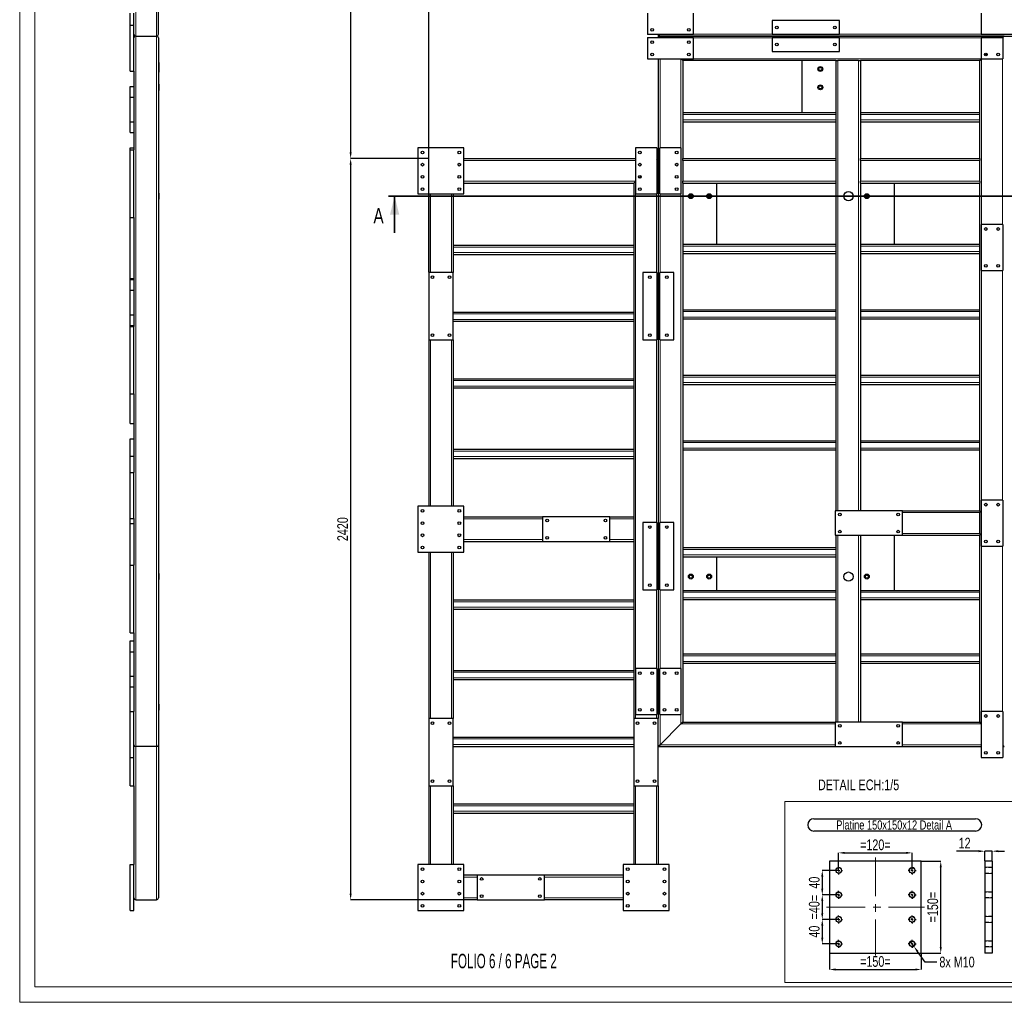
# Model space of a CAD drawing. Header units: millimetres. Extents: x 0 to 1712, y 0 to 594.
# Tile 8 of 18: x 871 to 1193, y 0 to 321. Entities that reach past the tile are written whole.
import ezdxf

# ---------------------------------------------------------------- set-up
doc = ezdxf.new("R2010")
doc.units = ezdxf.units.MM
doc.header["$PDSIZE"] = -1
doc.linetypes.add('CENTERX2', pattern=[20.32, 12.7, -2.54, 2.54, -2.54])
doc.linetypes.add('HIDDEN', pattern=[1.905, 1.27, -0.635])
for name, color, linetype in [('COTES', 1, 'Continuous'), ('NOTES', 6, 'Continuous'), ('TRAIT-FINS', 9, 'Continuous'), ('TRAIT-MIXTES', 3, 'CENTERX2'), ('TRAIT-TIRET', 2, 'HIDDEN')]:
    doc.layers.add(name, color=color, linetype=linetype)
doc.layers.add('TRAIT-FORT', color=4, linetype='Continuous', lineweight=25)
doc.styles.add('SLDTEXTSTYLE0', font='TXT', dxfattribs={"width": 0.75})
doc.styles.add('SLDTEXTSTYLE1', font='TXT', dxfattribs={"width": 0.605})
doc.dimstyles.new('SLDDIMSTYLE3', dxfattribs={"dimtxt": 3.5, "dimasz": 2, "dimexe": 0, "dimexo": 0.0625, "dimgap": 0.875, "dimtad": 0, "dimtih": 1, "dimtoh": 1, "dimdec": 0, "dimlfac": 5, "dimrnd": 1e-09, "dimzin": 12, "dimdsep": 46, "dimtxsty": 'SLDTEXTSTYLE0', "dimblk1": 'NONE', "dimsah": 1, "dimcen": 0, "dimadec": 0, "dimazin": 3, "dimtfac": 1, "dimtdec": 0, "dimtmove": 0, "dimatfit": 3, "dimldrblk": 'NONE', "dimfxl": 1, "dimfrac": 2, "dimtolj": 1, "dimtzin": 12, "dimarcsym": 0})
doc.dimstyles.new('SLDDIMSTYLE4', dxfattribs={"dimtxt": 3.5, "dimasz": 2, "dimexe": 0, "dimexo": 0.0625, "dimgap": 0.875, "dimtad": 1, "dimdec": 0, "dimlfac": 5, "dimrnd": 1e-09, "dimzin": 12, "dimdsep": 46, "dimtxsty": 'SLDTEXTSTYLE0', "dimsah": 1, "dimcen": 0.09, "dimadec": 0, "dimazin": 3, "dimtfac": 1, "dimtdec": 0, "dimtmove": 0, "dimatfit": 0, "dimfxl": 1, "dimfrac": 2, "dimtolj": 1, "dimtzin": 12, "dimarcsym": 0})
doc.dimstyles.new('SLDDIMSTYLE5', dxfattribs={"dimtxt": 3.5, "dimasz": 2, "dimexe": 0, "dimexo": 0.0625, "dimgap": 0.875, "dimtad": 1, "dimdec": 0, "dimlfac": 5, "dimrnd": 1e-09, "dimzin": 12, "dimdsep": 46, "dimtxsty": 'SLDTEXTSTYLE0', "dimsah": 1, "dimcen": 0.09, "dimadec": 0, "dimazin": 3, "dimtfac": 1, "dimtdec": 0, "dimtofl": 0, "dimtmove": 0, "dimatfit": 3, "dimfxl": 1, "dimfrac": 2, "dimtolj": 1, "dimtzin": 12, "dimarcsym": 0})
doc.dimstyles.new('SLDDIMSTYLE7', dxfattribs={"dimtxt": 3.5, "dimasz": 2, "dimexe": 0, "dimexo": 0.0625, "dimgap": 0.875, "dimtad": 1, "dimdec": 0, "dimlfac": 10, "dimrnd": 1e-09, "dimzin": 12, "dimdsep": 46, "dimtxsty": 'SLDTEXTSTYLE0', "dimsah": 1, "dimcen": 0.09, "dimadec": 0, "dimazin": 3, "dimtfac": 1, "dimtdec": 0, "dimtofl": 0, "dimtmove": 0, "dimatfit": 3, "dimfxl": 1, "dimfrac": 2, "dimtolj": 1, "dimtzin": 12, "dimarcsym": 0})

# ---------------------------------------------------------------- blocks, each defined once
blk = doc.blocks.new('*D251')
at = {"layer": 'COTES', "color": 0, "lineweight": -2, "transparency": 16777216}
for p, q in [((1138.82, 35), (1133.54, 35)), ((1133.54, 33), (1133.54, 29)), ((1138.82, 27), (1133.54, 27))]:
    blk.add_line(p, q, dxfattribs=at)
at = {"layer": 'COTES', "color": 0, "transparency": 16777216}
for points in [[(1133.2, 33), (1133.87, 33), (1133.54, 35)], [(1133.2, 29), (1133.87, 29), (1133.54, 27)]]:
    blk.add_solid(points, dxfattribs=at)
at = {"layer": 'Defpoints', "color": 0, "transparency": 16777216}
for p in [(1138.88, 35), (1133.54, 27), (1138.88, 27)]:
    blk.add_point(p, dxfattribs=at)
at = {"layer": 'COTES', "color": 0, "transparency": 16777216, "insert": (1129.16, 31), "char_height": 3.5, "attachment_point": 2, "rotation": 90, "style": 'SLDTEXTSTYLE0'}
blk.add_mtext('\\A1;=40=', dxfattribs=at)
blk = doc.blocks.new('*D252')
at = {"layer": 'COTES', "color": 0, "lineweight": -2, "transparency": 16777216}
for p, q in [((1138.82, 43), (1133.54, 43)), ((1133.54, 41), (1133.54, 37)), ((1138.82, 35), (1133.54, 35))]:
    blk.add_line(p, q, dxfattribs=at)
at = {"layer": 'COTES', "color": 0, "transparency": 16777216}
for points in [[(1133.2, 41), (1133.87, 41), (1133.54, 43)], [(1133.2, 37), (1133.87, 37), (1133.54, 35)]]:
    blk.add_solid(points, dxfattribs=at)
at = {"layer": 'Defpoints', "color": 0, "transparency": 16777216}
for p in [(1138.88, 43), (1133.54, 35), (1138.88, 35)]:
    blk.add_point(p, dxfattribs=at)
at = {"layer": 'COTES', "color": 0, "transparency": 16777216, "insert": (1129.16, 39), "char_height": 3.5, "attachment_point": 2, "rotation": 90, "style": 'SLDTEXTSTYLE0'}
blk.add_mtext('\\A1;40', dxfattribs=at)
blk = doc.blocks.new('*D253')
at = {"layer": 'COTES', "color": 0, "lineweight": -2, "transparency": 16777216}
for p, q in [((1138.82, 27), (1133.54, 27)), ((1133.54, 25), (1133.54, 21)), ((1138.82, 19), (1133.54, 19))]:
    blk.add_line(p, q, dxfattribs=at)
at = {"layer": 'COTES', "color": 0, "transparency": 16777216}
for points in [[(1133.2, 25), (1133.87, 25), (1133.54, 27)], [(1133.2, 21), (1133.87, 21), (1133.54, 19)]]:
    blk.add_solid(points, dxfattribs=at)
at = {"layer": 'Defpoints', "color": 0, "transparency": 16777216}
for p in [(1138.88, 27), (1133.54, 19), (1138.88, 19)]:
    blk.add_point(p, dxfattribs=at)
at = {"layer": 'COTES', "color": 0, "transparency": 16777216, "insert": (1129.16, 23), "char_height": 3.5, "attachment_point": 2, "rotation": 90, "style": 'SLDTEXTSTYLE0'}
blk.add_mtext('\\A1;40', dxfattribs=at)
blk = doc.blocks.new('*D254')
at = {"layer": 'COTES', "color": 0, "lineweight": -2, "transparency": 16777216}
for p, q in [((1138.88, 43.07), (1138.88, 48.72)), ((1140.88, 48.72), (1160.88, 48.72)), ((1162.88, 43.07), (1162.88, 48.72))]:
    blk.add_line(p, q, dxfattribs=at)
at = {"layer": 'COTES', "color": 0, "transparency": 16777216}
for points in [[(1140.88, 49.06), (1140.88, 48.39), (1138.88, 48.72)], [(1160.88, 49.06), (1160.88, 48.39), (1162.88, 48.72)]]:
    blk.add_solid(points, dxfattribs=at)
at = {"layer": 'Defpoints', "color": 0, "transparency": 16777216}
for p in [(1162.88, 48.72), (1138.88, 43), (1162.88, 43)]:
    blk.add_point(p, dxfattribs=at)
at = {"layer": 'COTES', "color": 0, "transparency": 16777216, "insert": (1150.88, 53.1), "char_height": 3.5, "attachment_point": 2, "style": 'SLDTEXTSTYLE0'}
blk.add_mtext('\\A1;=120=', dxfattribs=at)
blk = doc.blocks.new('*D255')
at = {"layer": 'COTES', "color": 0, "lineweight": -2, "transparency": 16777216}
for p, q in [((1135.88, 15.94), (1135.88, 10.64)), ((1165.88, 15.94), (1165.88, 10.64)), ((1137.88, 10.64), (1163.88, 10.64))]:
    blk.add_line(p, q, dxfattribs=at)
at = {"layer": 'COTES', "color": 0, "transparency": 16777216}
for points in [[(1137.88, 10.98), (1137.88, 10.31), (1135.88, 10.64)], [(1163.88, 10.98), (1163.88, 10.31), (1165.88, 10.64)]]:
    blk.add_solid(points, dxfattribs=at)
at = {"layer": 'Defpoints', "color": 0, "transparency": 16777216}
for p in [(1135.88, 16), (1165.88, 16), (1165.88, 10.64)]:
    blk.add_point(p, dxfattribs=at)
at = {"layer": 'COTES', "color": 0, "transparency": 16777216, "insert": (1150.88, 15.02), "char_height": 3.5, "attachment_point": 2, "style": 'SLDTEXTSTYLE0'}
blk.add_mtext('\\A1;=150=', dxfattribs=at)
blk = doc.blocks.new('*D256')
at = {"layer": 'COTES', "color": 0, "lineweight": -2, "transparency": 16777216}
for p, q in [((1165.95, 46), (1172.24, 46)), ((1172.24, 18), (1172.24, 44)), ((1165.95, 16), (1172.24, 16))]:
    blk.add_line(p, q, dxfattribs=at)
at = {"layer": 'COTES', "color": 0, "transparency": 16777216}
for points in [[(1171.9, 44), (1172.57, 44), (1172.24, 46)], [(1171.9, 18), (1172.57, 18), (1172.24, 16)]]:
    blk.add_solid(points, dxfattribs=at)
at = {"layer": 'Defpoints', "color": 0, "transparency": 16777216}
for p in [(1165.88, 46), (1172.24, 46), (1165.88, 16)]:
    blk.add_point(p, dxfattribs=at)
at = {"layer": 'COTES', "color": 0, "transparency": 16777216, "insert": (1167.86, 31), "char_height": 3.5, "attachment_point": 2, "rotation": 90, "style": 'SLDTEXTSTYLE0'}
blk.add_mtext('\\A1;=150=', dxfattribs=at)
blk = doc.blocks.new('*D257')
at = {"layer": 'COTES', "color": 0, "lineweight": -2, "transparency": 16777216}
for p, q in [((1162.3, 19.81), (1163.47, 18.19)), ((1167.18, 13.08), (1164.65, 16.57)), ((1170.92, 13.08), (1167.18, 13.08))]:
    blk.add_line(p, q, dxfattribs=at)
at = {"layer": 'COTES', "color": 0, "transparency": 16777216}
blk.add_solid([(1164.92, 16.77), (1164.38, 16.38), (1163.47, 18.19)], dxfattribs=at)
at = {"layer": 'Defpoints', "color": 0, "transparency": 16777216}
for p in [(1162.3, 19.81), (1163.47, 18.19)]:
    blk.add_point(p, dxfattribs=at)
at = {"layer": 'COTES', "color": 0, "transparency": 16777216, "insert": (1171.8, 14.83), "char_height": 3.5, "attachment_point": 1, "style": 'SLDTEXTSTYLE0'}
blk.add_mtext('\\A1;8x M10', dxfattribs=at)
blk = doc.blocks.new('_None')
blk = doc.blocks.new('SW_NOTE_23')
at = {"layer": 'NOTES', "color": 0}
for p, q in [((-0.02, 4.38), (52.81, 4.38)), ((52.81, 0.36), (-0.02, 0.36))]:
    blk.add_line(p, q, dxfattribs=at)
for centre, start, end in [((-0.02, 2.37), 90, 270), ((52.81, 2.37), 270, 90)]:
    blk.add_arc(centre, 2.01, start, end, dxfattribs=at)
at = {"layer": 'NOTES', "color": 0, "insert": (26.2, 3.87), "char_height": 3, "attachment_point": 2, "style": 'SLDTEXTSTYLE0'}
blk.add_mtext('Platine 150x150x12 Detail A', dxfattribs=at)
blk = doc.blocks.new('SW_CENTERMARKSYMBOL_63')
at = {"layer": 'TRAIT-MIXTES', "color": 0}
for p, q in [((-0.8, 0), (-1.3, 0)), ((0, 0), (-0.4, 0)), ((0, 0.8), (0, 1.3)), ((0, 0), (0, 0.4)), ((0, 0), (0, -0.4)), ((0, 0), (0.4, 0)), ((0.8, 0), (1.3, 0)), ((0, -0.8), (0, -1.3))]:
    blk.add_line(p, q, dxfattribs=at)
blk = doc.blocks.new('SW_CENTERMARKSYMBOL_64')
at = {"layer": 'TRAIT-MIXTES', "color": 0}
for p, q in [((-0.8, 0), (-1.3, 0)), ((0, 0), (-0.4, 0)), ((0, 0.8), (0, 1.3)), ((0, 0), (0, 0.4)), ((0, 0), (0, -0.4)), ((0, 0), (0.4, 0)), ((0.8, 0), (1.3, 0)), ((0, -0.8), (0, -1.3))]:
    blk.add_line(p, q, dxfattribs=at)
blk = doc.blocks.new('SW_CENTERMARKSYMBOL_65')
at = {"layer": 'TRAIT-MIXTES', "color": 0}
for p, q in [((-0.8, 0), (-1.3, 0)), ((0, 0), (-0.4, 0)), ((0, 0.8), (0, 1.3)), ((0, 0), (0, 0.4)), ((0, 0), (0, -0.4)), ((0, 0), (0.4, 0)), ((0.8, 0), (1.3, 0)), ((0, -0.8), (0, -1.3))]:
    blk.add_line(p, q, dxfattribs=at)
blk = doc.blocks.new('SW_CENTERMARKSYMBOL_66')
at = {"layer": 'TRAIT-MIXTES', "color": 0}
for p, q in [((-0.8, 0), (-1.3, 0)), ((0, 0), (-0.4, 0)), ((0, 0.8), (0, 1.3)), ((0, 0), (0, 0.4)), ((0, 0), (0, -0.4)), ((0, 0), (0.4, 0)), ((0.8, 0), (1.3, 0)), ((0, -0.8), (0, -1.3))]:
    blk.add_line(p, q, dxfattribs=at)
blk = doc.blocks.new('SW_CENTERMARKSYMBOL_67')
at = {"layer": 'TRAIT-MIXTES', "color": 0}
for p, q in [((-0.8, 0), (-1.3, 0)), ((0, 0), (-0.4, 0)), ((0, 0.8), (0, 1.3)), ((0, 0), (0, 0.4)), ((0, 0), (0, -0.4)), ((0, 0), (0.4, 0)), ((0.8, 0), (1.3, 0)), ((0, -0.8), (0, -1.3))]:
    blk.add_line(p, q, dxfattribs=at)
blk = doc.blocks.new('SW_CENTERMARKSYMBOL_68')
at = {"layer": 'TRAIT-MIXTES', "color": 0}
for p, q in [((-0.8, 0), (-1.3, 0)), ((0, 0), (-0.4, 0)), ((0, 0.8), (0, 1.3)), ((0, 0), (0, 0.4)), ((0, 0), (0, -0.4)), ((0, 0), (0.4, 0)), ((0.8, 0), (1.3, 0)), ((0, -0.8), (0, -1.3))]:
    blk.add_line(p, q, dxfattribs=at)
blk = doc.blocks.new('SW_CENTERMARKSYMBOL_69')
at = {"layer": 'TRAIT-MIXTES', "color": 0}
for p, q in [((-0.8, 0), (-1.3, 0)), ((0, 0), (-0.4, 0)), ((0, 0.8), (0, 1.3)), ((0, 0), (0, 0.4)), ((0, 0), (0, -0.4)), ((0, 0), (0.4, 0)), ((0.8, 0), (1.3, 0)), ((0, -0.8), (0, -1.3))]:
    blk.add_line(p, q, dxfattribs=at)
blk = doc.blocks.new('SW_CENTERMARKSYMBOL_70')
at = {"layer": 'TRAIT-MIXTES', "color": 0}
for p, q in [((-0.8, 0), (-1.3, 0)), ((0, 0), (-0.4, 0)), ((0, 0.8), (0, 1.3)), ((0, 0), (0, 0.4)), ((0, 0), (0, -0.4)), ((0, 0), (0.4, 0)), ((0.8, 0), (1.3, 0)), ((0, -0.8), (0, -1.3))]:
    blk.add_line(p, q, dxfattribs=at)
blk = doc.blocks.new('*D279')
at = {"layer": 'COTES', "color": 0, "lineweight": -2, "transparency": 16777216}
for p, q in [((1184.65, 49.27), (1177.4, 49.27)), ((1186.65, 46.07), (1186.65, 49.27)), ((1189.05, 49.27), (1186.65, 49.27)), ((1189.05, 46.07), (1189.05, 49.27)), ((1191.05, 49.27), (1193.05, 49.27))]:
    blk.add_line(p, q, dxfattribs=at)
at = {"layer": 'COTES', "color": 0, "transparency": 16777216}
for points in [[(1184.65, 49.61), (1184.65, 48.94), (1186.65, 49.27)], [(1191.05, 49.61), (1191.05, 48.94), (1189.05, 49.27)]]:
    blk.add_solid(points, dxfattribs=at)
at = {"layer": 'Defpoints', "color": 0, "transparency": 16777216}
for p in [(1186.65, 49.27), (1186.65, 46), (1189.05, 46)]:
    blk.add_point(p, dxfattribs=at)
at = {"layer": 'COTES', "color": 0, "transparency": 16777216, "insert": (1180.02, 53.65), "char_height": 3.5, "attachment_point": 2, "style": 'SLDTEXTSTYLE0'}
blk.add_mtext('\\A1;12', dxfattribs=at)
blk = doc.blocks.new('*D284')
at = {"layer": 'COTES', "color": 0, "lineweight": -2, "transparency": 16777216}
for p, q in [((1004.99, 238.27), (1004.99, 550.9)), ((1077.99, 550.9), (1006.99, 550.9)), ((1079.99, 537.47), (1079.99, 550.9))]:
    blk.add_line(p, q, dxfattribs=at)
at = {"layer": 'COTES', "color": 0, "transparency": 16777216}
for points in [[(1006.99, 551.24), (1006.99, 550.57), (1004.99, 550.9)], [(1077.99, 551.24), (1077.99, 550.57), (1079.99, 550.9)]]:
    blk.add_solid(points, dxfattribs=at)
at = {"layer": 'Defpoints', "color": 0, "transparency": 16777216}
for p in [(1004.99, 550.9), (1079.99, 537.4), (1004.99, 238.2)]:
    blk.add_point(p, dxfattribs=at)
at = {"layer": 'COTES', "color": 0, "transparency": 16777216, "insert": (1042.49, 555.28), "char_height": 3.5, "attachment_point": 2, "style": 'SLDTEXTSTYLE0'}
blk.add_mtext('\\A1;750', dxfattribs=at)
blk = doc.blocks.new('*D287')
at = {"layer": 'COTES', "color": 0, "lineweight": -2, "transparency": 16777216}
for p, q in [((1117.13, 537.4), (979.49, 537.4)), ((979.49, 535.4), (979.49, 277.4)), ((1004.93, 275.4), (979.49, 275.4))]:
    blk.add_line(p, q, dxfattribs=at)
at = {"layer": 'COTES', "color": 0, "transparency": 16777216}
for points in [[(979.16, 535.4), (979.83, 535.4), (979.49, 537.4)], [(979.16, 277.4), (979.83, 277.4), (979.49, 275.4)]]:
    blk.add_solid(points, dxfattribs=at)
at = {"layer": 'Defpoints', "color": 0, "transparency": 16777216}
for p in [(1117.19, 537.4), (979.49, 275.4), (1004.99, 275.4)]:
    blk.add_point(p, dxfattribs=at)
at = {"layer": 'COTES', "color": 0, "transparency": 16777216, "insert": (975.12, 406.4), "char_height": 3.5, "attachment_point": 2, "rotation": 90, "style": 'SLDTEXTSTYLE0'}
blk.add_mtext('\\A1;2620', dxfattribs=at)
blk = doc.blocks.new('*D288')
at = {"layer": 'COTES', "color": 0, "lineweight": -2, "transparency": 16777216}
for p, q in [((1004.93, 275.4), (979.49, 275.4)), ((979.49, 273.4), (979.49, 35.4)), ((1020.73, 33.4), (979.49, 33.4))]:
    blk.add_line(p, q, dxfattribs=at)
at = {"layer": 'COTES', "color": 0, "transparency": 16777216}
for points in [[(979.16, 273.4), (979.83, 273.4), (979.49, 275.4)], [(979.16, 35.4), (979.83, 35.4), (979.49, 33.4)]]:
    blk.add_solid(points, dxfattribs=at)
at = {"layer": 'Defpoints', "color": 0, "transparency": 16777216}
for p in [(1004.99, 275.4), (979.49, 33.4), (1020.79, 33.4)]:
    blk.add_point(p, dxfattribs=at)
at = {"layer": 'COTES', "color": 0, "transparency": 16777216, "insert": (975.12, 154.4), "char_height": 3.5, "attachment_point": 2, "rotation": 90, "style": 'SLDTEXTSTYLE0'}
blk.add_mtext('\\A1;2420', dxfattribs=at)

msp = doc.modelspace()

# ---------------------------------------------------------------- linework, layer by layer
at = {"lineweight": 18}
for p, q in [((871.4, 593.94), (871.4, -0.06)), ((876.4, 588.94), (876.4, 4.94)), ((1121.33, 6.45), (1121.33, 65.5)), ((1121.33, 65.5), (1196.66, 65.5)), ((1121.33, 6.45), (1196.66, 6.45)), ((1707.4, 4.94), (876.4, 4.94)), ((1712.4, -0.06), (871.4, -0.06))]:
    msp.add_line(p, q, dxfattribs=at)
at = {"lineweight": 35}
for p, q in [((1542.48, 263.12), (991.85, 263.12)), ((993.85, 251.12), (993.85, 263.12))]:
    msp.add_line(p, q, dxfattribs=at)
msp.add_solid([(993.85, 263.12), (992.35, 257.12), (995.35, 257.12)], dxfattribs=at)
at = {"layer": 'TRAIT-FINS', "lineweight": 18}
for p, q in [((909.31, 315.4), (909.31, 537.4)), ((916.11, 315.4), (916.11, 537.4)), ((909.31, 315.4), (909.31, 83.4)), ((916.11, 315.4), (916.11, 83.4)), ((1091.49, 316), (1117.19, 316)), ((1139.19, 316), (1185.49, 316)), ((1117.19, 314.8), (1091.49, 314.8)), ((1185.49, 314.8), (1139.19, 314.8)), ((1080.59, 307.9), (1080.59, 278.9)), ((1087.39, 307.9), (1087.39, 278.9)), ((1185.49, 308), (1091.49, 308)), ((1138.59, 307.4), (1138.59, 160.4)), ((1145.39, 307.4), (1145.39, 160.4)), ((1185.59, 253.9), (1185.59, 307.9)), ((1192.39, 253.9), (1192.39, 307.9)), ((1087.99, 289.8), (1137.99, 289.8)), ((1145.99, 289.8), (1184.99, 289.8)), ((1087.99, 288), (1137.99, 288)), ((1145.99, 288), (1184.99, 288)), ((1016.49, 274.8), (1072.49, 274.8)), ((1087.99, 274.8), (1137.99, 274.8)), ((1145.99, 274.8), (1184.99, 274.8)), ((1016.49, 268), (1072.49, 268)), ((1087.99, 268), (1137.99, 268)), ((1145.99, 268), (1184.99, 268)), ((1005.59, 263.9), (1005.59, 238.2)), ((1012.39, 263.9), (1012.39, 238.2)), ((1072.59, 263.9), (1072.59, 108.9)), ((1079.39, 263.9), (1079.39, 238.2)), ((1080.59, 263.9), (1080.59, 238.2)), ((1087.39, 263.9), (1087.39, 108.9)), ((1012.99, 246.5), (1071.99, 246.5)), ((1012.99, 244.7), (1071.99, 244.7)), ((1087.99, 246.8), (1137.99, 246.8)), ((1087.99, 245), (1137.99, 245)), ((1145.99, 246.8), (1184.99, 246.8)), ((1145.99, 245), (1184.99, 245)), ((1185.59, 163.9), (1185.59, 238.9)), ((1192.39, 163.9), (1192.39, 238.9)), ((1087.99, 225.43), (1137.99, 225.43)), ((1145.99, 225.43), (1184.99, 225.43)), ((1012.99, 224.7), (1071.99, 224.7)), ((1012.99, 222.9), (1071.99, 222.9)), ((1087.99, 223.63), (1137.99, 223.63)), ((1145.99, 223.63), (1184.99, 223.63)), ((1005.59, 216.2), (1005.59, 161.9)), ((1012.39, 216.2), (1012.39, 161.9)), ((1079.39, 216.2), (1079.39, 156.6)), ((1080.59, 216.2), (1080.59, 156.6)), ((1012.99, 202.9), (1071.99, 202.9)), ((1087.99, 204.05), (1137.99, 204.05)), ((1145.99, 204.05), (1184.99, 204.05)), ((1012.99, 201.1), (1071.99, 201.1)), ((1087.99, 202.25), (1137.99, 202.25)), ((1145.99, 202.25), (1184.99, 202.25)), ((1087.99, 182.68), (1137.99, 182.68)), ((1087.99, 180.88), (1137.99, 180.88)), ((1145.99, 182.68), (1184.99, 182.68)), ((1145.99, 180.88), (1184.99, 180.88)), ((1012.99, 179.9), (1071.99, 179.9)), ((1012.99, 178.1), (1071.99, 178.1)), ((1016.49, 157.8), (1042.19, 157.8)), ((1064.19, 157.8), (1071.99, 157.8)), ((1159.79, 159.8), (1184.99, 159.8)), ((1138.59, 152.4), (1138.59, 91.4)), ((1145.39, 152.4), (1145.39, 91.4)), ((1159.79, 153), (1184.99, 153)), ((1016.49, 151), (1042.19, 151)), ((1064.19, 151), (1071.99, 151)), ((1185.59, 94.9), (1185.59, 148.9)), ((1192.39, 94.9), (1192.39, 148.9)), ((1005.59, 146.9), (1005.59, 92.6)), ((1012.39, 146.9), (1012.39, 92.6)), ((1087.99, 147.8), (1137.99, 147.8)), ((1087.99, 146), (1137.99, 146)), ((1079.39, 134.6), (1079.39, 108.9)), ((1080.59, 134.6), (1080.59, 108.9)), ((1087.99, 133.8), (1137.99, 133.8)), ((1087.99, 132), (1137.99, 132)), ((1145.99, 133.8), (1184.99, 133.8)), ((1145.99, 132), (1184.99, 132)), ((1012.99, 130.7), (1071.99, 130.7)), ((1012.99, 128.9), (1071.99, 128.9)), ((1087.99, 113.05), (1137.99, 113.05)), ((1145.99, 113.05), (1184.99, 113.05)), ((1087.99, 111.25), (1137.99, 111.25)), ((1145.99, 111.25), (1184.99, 111.25)), ((1012.99, 107.7), (1071.99, 107.7)), ((1012.99, 105.9), (1071.99, 105.9)), ((1072.59, 93.9), (1072.59, 92.6)), ((1079.39, 93.9), (1079.39, 92.6)), ((1080.59, 93.9), (1080.59, 84)), ((1087.39, 93.9), (1087.39, 90.8)), ((1087.39, 90.8), (1137.79, 90.8)), ((1159.79, 90.8), (1185.49, 90.8)), ((1012.99, 85.9), (1071.99, 85.9)), ((1012.99, 84.1), (1071.99, 84.1)), ((1080.59, 84), (1137.79, 84)), ((1159.79, 84), (1185.49, 84)), ((909.31, 83.4), (909.31, 33.4)), ((916.11, 83.4), (916.11, 33.4)), ((1005.59, 70.6), (1005.59, 44.9)), ((1012.39, 70.6), (1012.39, 44.9)), ((1072.59, 70.6), (1072.59, 44.9)), ((1079.39, 70.6), (1079.39, 44.9)), ((1012.99, 64.1), (1071.99, 64.1)), ((1012.99, 62.3), (1071.99, 62.3)), ((1189.05, 44), (1186.65, 44)), ((1186.65, 44), (1186.65, 42)), ((1189.05, 44), (1186.65, 44)), ((1186.65, 44), (1186.65, 42)), ((1189.05, 42), (1186.65, 42)), ((1189.05, 42), (1186.65, 42)), ((1020.79, 40.8), (1016.49, 40.8)), ((1068.49, 40.8), (1042.79, 40.8)), ((1189.05, 36), (1186.65, 36)), ((1186.65, 36), (1186.65, 34)), ((1189.05, 36), (1186.65, 36)), ((1186.65, 36), (1186.65, 34)), ((1020.79, 34), (1016.49, 34)), ((1068.49, 34), (1042.79, 34)), ((1189.05, 34), (1186.65, 34)), ((1189.05, 34), (1186.65, 34)), ((1189.05, 28), (1186.65, 28)), ((1186.65, 28), (1186.65, 26)), ((1189.05, 28), (1186.65, 28)), ((1186.65, 28), (1186.65, 26)), ((1189.05, 26), (1186.65, 26)), ((1189.05, 26), (1186.65, 26)), ((1189.05, 20), (1186.65, 20)), ((1186.65, 20), (1186.65, 18)), ((1189.05, 20), (1186.65, 20)), ((1186.65, 20), (1186.65, 18)), ((1189.05, 18), (1186.65, 18)), ((1189.05, 18), (1186.65, 18))]:
    msp.add_line(p, q, dxfattribs=at)
for centre in [(1138.88, 43), (1162.88, 43), (1138.88, 35), (1162.88, 35), (1138.88, 27), (1162.88, 27), (1138.88, 19), (1162.88, 19)]:
    msp.add_arc(centre, 1, 255, 195, dxfattribs=at)
at = {"layer": 'TRAIT-FORT', "lineweight": 25}
for p, q in [((916.71, 316), (916.71, 536.8)), ((907.51, 318.9), (907.51, 322.9)), ((908.71, 318.9), (908.71, 322.9)), ((1076.49, 322.9), (1076.49, 315.9)), ((1091.49, 315.9), (1091.49, 322.9)), ((1185.49, 322.9), (1185.49, 315.9)), ((907.51, 303.9), (907.51, 318.9)), ((907.51, 318.9), (908.71, 318.9)), ((908.71, 303.9), (908.71, 318.9)), ((1117.19, 320.5), (1117.19, 315.9)), ((1139.19, 320.5), (1117.19, 320.5)), ((1139.19, 315.9), (1139.19, 320.5)), ((909.31, 315.4), (916.11, 315.4)), ((1091.49, 315.9), (1076.49, 315.9)), ((1079.99, 315.9), (1079.99, 315.4)), ((1080.49, 315.9), (1079.99, 315.4)), ((1079.99, 315.4), (1080.49, 315.9)), ((1192.99, 315.4), (1079.99, 315.4)), ((1080.49, 314.9), (1079.99, 315.4)), ((1079.99, 315.4), (1079.99, 314.9)), ((1079.99, 315.4), (1080.49, 314.9)), ((1079.99, 315.4), (1309.99, 315.4)), ((1139.19, 315.9), (1117.19, 315.9)), ((1200.49, 315.9), (1185.49, 315.9)), ((1192.99, 315.4), (1192.49, 314.9)), ((1192.49, 314.9), (1192.99, 315.4)), ((916.71, 314.8), (916.71, 84)), ((1076.49, 314.9), (1091.49, 314.9)), ((1076.49, 314.9), (1076.49, 307.9)), ((1091.49, 307.9), (1091.49, 314.9)), ((1117.19, 314.9), (1117.19, 310.3)), ((1117.19, 314.9), (1139.19, 314.9)), ((1139.19, 310.3), (1139.19, 314.9)), ((1185.49, 314.9), (1185.49, 307.9)), ((1185.49, 314.9), (1192.49, 314.9)), ((1192.49, 314.9), (1192.49, 307.9)), ((1117.19, 310.3), (1139.19, 310.3)), ((1187.31, 309.72), (1186.68, 309.09)), ((916.81, 306.72), (916.71, 306.72)), ((916.81, 306.72), (916.81, 304.72)), ((1076.49, 307.9), (1091.49, 307.9)), ((1079.99, 307.9), (1079.99, 92.6)), ((1087.99, 307.4), (1087.49, 307.9)), ((1087.49, 307.9), (1087.99, 307.4)), ((1137.99, 307.4), (1087.99, 307.4)), ((1087.99, 307.4), (1087.99, 275.4)), ((1126.99, 290.4), (1126.99, 307.4)), ((1137.99, 307.4), (1137.99, 275.4)), ((1137.99, 307.4), (1138.59, 307.4)), ((1145.39, 307.4), (1138.59, 307.4)), ((1145.39, 307.4), (1145.99, 307.4)), ((1145.99, 307.4), (1145.99, 275.4)), ((1184.99, 307.4), (1145.99, 307.4)), ((1185.49, 307.9), (1184.99, 307.4)), ((1184.99, 307.4), (1185.49, 307.9)), ((1184.99, 275.4), (1184.99, 307.4)), ((1185.49, 307.9), (1192.49, 307.9)), ((907.51, 303.9), (908.71, 303.9)), ((908.71, 303.9), (908.71, 278.2)), ((916.71, 304.72), (916.81, 304.72)), ((916.71, 303.63), (916.81, 303.63)), ((916.81, 304.72), (916.81, 303.63)), ((916.81, 299.63), (916.71, 299.63)), ((916.81, 299.63), (916.81, 297.63)), ((907.51, 295.4), (907.51, 298.9)), ((907.51, 298.9), (908.71, 298.9)), ((916.71, 297.63), (916.81, 297.63)), ((907.51, 287.4), (907.51, 295.4)), ((907.51, 295.4), (908.71, 295.4)), ((1087.99, 290.4), (1137.99, 290.4)), ((1145.99, 290.4), (1184.99, 290.4)), ((907.51, 283.9), (907.51, 287.4)), ((907.51, 287.4), (908.71, 287.4)), ((1087.99, 287.4), (1137.99, 287.4)), ((1145.99, 287.4), (1184.99, 287.4)), ((907.51, 283.9), (908.71, 283.9)), ((907.51, 278.2), (907.51, 278.9)), ((907.51, 278.9), (908.71, 278.9)), ((907.51, 256.2), (907.51, 278.2)), ((907.51, 278.2), (908.71, 278.2)), ((908.71, 256.2), (908.71, 278.2)), ((1001.49, 278.9), (1001.49, 263.9)), ((1016.49, 278.9), (1001.49, 278.9)), ((1016.49, 263.9), (1016.49, 278.9)), ((1072.49, 278.9), (1072.49, 263.9)), ((1079.49, 278.9), (1072.49, 278.9)), ((1079.49, 278.9), (1079.49, 263.9)), ((1087.49, 278.9), (1080.49, 278.9)), ((1080.49, 263.9), (1080.49, 278.9)), ((1087.49, 263.9), (1087.49, 278.9)), ((1016.49, 275.4), (1072.49, 275.4)), ((1079.99, 275.4), (1079.49, 274.9)), ((1079.49, 275.4), (1079.99, 275.4)), ((1079.49, 274.9), (1079.99, 275.4)), ((1079.99, 275.4), (1079.99, 92.6)), ((1087.99, 275.4), (1137.99, 275.4)), ((1087.99, 274.8), (1087.99, 275.4)), ((1087.99, 274.8), (1087.99, 268)), ((1137.99, 275.4), (1137.99, 274.8)), ((1137.99, 274.8), (1137.99, 268)), ((1145.99, 275.4), (1184.99, 275.4)), ((1145.99, 274.8), (1145.99, 275.4)), ((1145.99, 274.8), (1145.99, 268)), ((1184.99, 275.4), (1184.99, 274.8)), ((1184.99, 268), (1184.99, 274.8)), ((1016.49, 267.4), (1071.99, 267.4)), ((1072.49, 267.9), (1071.99, 267.4)), ((1071.99, 267.4), (1072.49, 267.9)), ((1071.99, 267.4), (1071.99, 158.4)), ((1074.31, 269.72), (1073.68, 269.09)), ((1087.99, 267.4), (1087.99, 268)), ((1087.99, 267.4), (1137.99, 267.4)), ((1087.99, 267.4), (1087.99, 91.4)), ((1098.99, 267.4), (1098.99, 247.4)), ((1137.99, 268), (1137.99, 267.4)), ((1137.99, 267.4), (1137.99, 160.4)), ((1145.99, 267.4), (1145.99, 268)), ((1145.99, 267.4), (1184.99, 267.4)), ((1145.99, 267.4), (1145.99, 160.4)), ((1156.99, 267.4), (1156.99, 247.4)), ((1184.99, 268), (1184.99, 267.4)), ((1184.99, 160.4), (1184.99, 267.4)), ((916.81, 264.12), (916.71, 264.12)), ((916.81, 264.12), (916.81, 262.12)), ((1001.49, 263.9), (1016.49, 263.9)), ((1004.99, 263.9), (1004.99, 238.2)), ((1012.99, 263.9), (1012.99, 238.2)), ((1072.49, 263.9), (1079.49, 263.9)), ((1080.49, 263.9), (1087.49, 263.9)), ((916.71, 262.12), (916.81, 262.12)), ((907.51, 256.2), (908.71, 256.2)), ((907.51, 236.2), (907.51, 256.2)), ((908.71, 256.2), (908.71, 220.6)), ((1185.49, 253.9), (1185.49, 238.9)), ((1192.49, 253.9), (1185.49, 253.9)), ((1192.49, 253.9), (1192.49, 238.9)), ((1012.99, 247.1), (1071.99, 247.1)), ((1087.99, 247.4), (1137.99, 247.4)), ((1145.99, 247.4), (1184.99, 247.4)), ((1012.99, 244.1), (1071.99, 244.1)), ((1087.99, 244.4), (1137.99, 244.4)), ((1145.99, 244.4), (1184.99, 244.4)), ((1004.99, 238.2), (1004.99, 216.2)), ((1012.99, 238.2), (1004.99, 238.2)), ((1012.99, 216.2), (1012.99, 238.2)), ((1074.89, 238.2), (1074.89, 216.2)), ((1079.49, 238.2), (1074.89, 238.2)), ((1079.49, 238.2), (1079.49, 216.2)), ((1085.09, 238.2), (1080.49, 238.2)), ((1080.49, 216.2), (1080.49, 238.2)), ((1085.09, 216.2), (1085.09, 238.2)), ((1185.49, 238.9), (1192.49, 238.9)), ((907.51, 236.2), (908.71, 236.2)), ((907.51, 235.9), (907.51, 236.2)), ((907.51, 232.4), (907.51, 235.9)), ((907.51, 235.9), (908.71, 235.9)), ((907.51, 224.4), (907.51, 232.4)), ((907.51, 232.4), (908.71, 232.4)), ((1012.99, 225.3), (1071.99, 225.3)), ((1087.99, 226.03), (1137.99, 226.03)), ((1145.99, 226.03), (1184.99, 226.03)), ((907.51, 220.9), (907.51, 224.4)), ((907.51, 224.4), (908.71, 224.4)), ((1012.99, 222.3), (1071.99, 222.3)), ((1087.99, 223.03), (1137.99, 223.03)), ((1145.99, 223.03), (1184.99, 223.03)), ((907.51, 220.9), (908.71, 220.9)), ((907.51, 220.6), (907.51, 220.9)), ((907.51, 220.6), (908.71, 220.6)), ((907.51, 198.6), (907.51, 220.6)), ((908.71, 198.6), (908.71, 220.6)), ((1004.99, 216.2), (1004.99, 161.9)), ((1004.99, 216.2), (1012.99, 216.2)), ((1012.99, 216.2), (1012.99, 161.9)), ((1074.89, 216.2), (1079.49, 216.2)), ((1080.49, 216.2), (1085.09, 216.2)), ((1012.99, 203.5), (1071.99, 203.5)), ((1087.99, 204.65), (1137.99, 204.65)), ((1145.99, 204.65), (1184.99, 204.65)), ((1012.99, 200.5), (1071.99, 200.5)), ((1087.99, 201.65), (1137.99, 201.65)), ((1145.99, 201.65), (1184.99, 201.65)), ((907.51, 188.9), (907.51, 198.6)), ((907.51, 198.6), (908.71, 198.6)), ((908.71, 198.6), (908.71, 172.9)), ((907.51, 188.9), (908.71, 188.9)), ((907.51, 178.2), (907.51, 183.9)), ((907.51, 183.9), (908.71, 183.9)), ((1012.99, 180.5), (1071.99, 180.5)), ((1087.99, 183.28), (1137.99, 183.28)), ((1087.99, 180.28), (1137.99, 180.28)), ((1145.99, 183.28), (1184.99, 183.28)), ((1145.99, 180.28), (1184.99, 180.28)), ((907.51, 172.9), (907.51, 178.2)), ((907.51, 178.2), (908.71, 178.2)), ((1012.99, 177.5), (1071.99, 177.5)), ((907.51, 172.9), (908.71, 172.9)), ((907.51, 157.9), (907.51, 172.9)), ((908.71, 157.9), (908.71, 172.9)), ((1001.49, 161.9), (1001.49, 146.9)), ((1016.49, 161.9), (1001.49, 161.9)), ((1016.49, 146.9), (1016.49, 161.9)), ((1192.49, 163.9), (1185.49, 163.9)), ((1185.49, 163.9), (1185.49, 148.9)), ((1192.49, 163.9), (1192.49, 148.9)), ((907.51, 157.9), (908.71, 157.9)), ((907.51, 156.2), (907.51, 157.9)), ((908.71, 157.9), (908.71, 142.6)), ((1016.49, 158.4), (1042.19, 158.4)), ((1042.19, 158.4), (1042.19, 150.4)), ((1064.19, 158.4), (1042.19, 158.4)), ((1064.19, 158.4), (1071.99, 158.4)), ((1064.19, 150.4), (1064.19, 158.4)), ((1071.99, 158.4), (1071.99, 157.8)), ((1071.99, 157.8), (1071.99, 151)), ((1137.79, 160.4), (1137.79, 152.4)), ((1159.79, 160.4), (1137.79, 160.4)), ((1159.79, 160.4), (1184.99, 160.4)), ((1159.79, 152.4), (1159.79, 160.4)), ((1184.99, 160.4), (1184.99, 159.8)), ((1184.99, 153), (1184.99, 159.8)), ((907.51, 142.6), (907.51, 156.2)), ((907.51, 156.2), (908.71, 156.2)), ((1074.89, 156.6), (1074.89, 134.6)), ((1079.49, 156.6), (1074.89, 156.6)), ((1079.49, 156.6), (1079.49, 134.6)), ((1085.09, 156.6), (1080.49, 156.6)), ((1080.49, 134.6), (1080.49, 156.6)), ((1085.09, 134.6), (1085.09, 156.6)), ((1137.79, 152.4), (1159.79, 152.4)), ((1137.99, 152.4), (1137.99, 91.4)), ((1145.99, 152.4), (1145.99, 91.4)), ((1156.99, 152.4), (1156.99, 134.4)), ((1159.79, 152.4), (1184.99, 152.4)), ((1184.99, 153), (1184.99, 152.4)), ((1184.99, 91.4), (1184.99, 152.4)), ((1016.49, 150.4), (1042.19, 150.4)), ((1042.19, 150.4), (1064.19, 150.4)), ((1064.19, 150.4), (1071.99, 150.4)), ((1071.99, 151), (1071.99, 150.4)), ((1071.99, 150.4), (1071.99, 92.6)), ((1087.99, 148.4), (1137.99, 148.4)), ((1185.49, 148.9), (1192.49, 148.9)), ((1001.49, 146.9), (1016.49, 146.9)), ((1004.99, 146.9), (1004.99, 92.6)), ((1012.99, 146.9), (1012.99, 92.6)), ((1087.99, 145.4), (1137.99, 145.4)), ((1098.99, 145.4), (1098.99, 134.4)), ((907.51, 120.6), (907.51, 142.6)), ((907.51, 142.6), (908.71, 142.6)), ((908.71, 120.6), (908.71, 142.6)), ((916.81, 139.92), (916.71, 139.92)), ((916.81, 139.92), (916.81, 137.92)), ((916.71, 137.92), (916.81, 137.92)), ((1074.89, 134.6), (1079.49, 134.6)), ((1080.49, 134.6), (1085.09, 134.6)), ((1087.99, 134.4), (1137.99, 134.4)), ((1145.99, 134.4), (1184.99, 134.4)), ((1012.99, 131.3), (1071.99, 131.3)), ((1087.99, 131.4), (1137.99, 131.4)), ((1145.99, 131.4), (1184.99, 131.4)), ((1012.99, 128.3), (1071.99, 128.3)), ((907.51, 120.6), (908.71, 120.6)), ((908.71, 120.6), (908.71, 94.9)), ((907.51, 114.4), (907.51, 117.9)), ((907.51, 117.9), (908.71, 117.9)), ((907.51, 106.4), (907.51, 114.4)), ((907.51, 114.4), (908.71, 114.4)), ((1087.99, 113.65), (1137.99, 113.65)), ((1145.99, 113.65), (1184.99, 113.65)), ((1087.99, 110.65), (1137.99, 110.65)), ((1145.99, 110.65), (1184.99, 110.65)), ((907.51, 102.9), (907.51, 106.4)), ((907.51, 106.4), (908.71, 106.4)), ((1012.99, 108.3), (1071.99, 108.3)), ((1072.49, 108.9), (1072.49, 93.9)), ((1079.49, 108.9), (1072.49, 108.9)), ((1079.49, 108.9), (1079.49, 93.9)), ((1080.49, 93.9), (1080.49, 108.9)), ((1087.49, 108.9), (1080.49, 108.9)), ((1087.49, 93.9), (1087.49, 108.9)), ((1012.99, 105.3), (1071.99, 105.3)), ((907.51, 94.9), (907.51, 102.9)), ((907.51, 102.9), (908.71, 102.9)), ((916.81, 97.32), (916.71, 97.32)), ((916.81, 97.32), (916.81, 95.32)), ((907.51, 94.9), (908.71, 94.9)), ((907.51, 79.9), (907.51, 94.9)), ((908.71, 79.9), (908.71, 94.9)), ((916.71, 95.32), (916.81, 95.32)), ((1072.49, 93.9), (1079.49, 93.9)), ((1080.49, 93.9), (1087.49, 93.9)), ((1192.49, 94.9), (1185.49, 94.9)), ((1185.49, 94.9), (1185.49, 79.9)), ((1192.49, 94.9), (1192.49, 79.9)), ((1004.99, 92.6), (1004.99, 70.6)), ((1012.99, 92.6), (1004.99, 92.6)), ((1012.99, 70.6), (1012.99, 92.6)), ((1071.99, 92.6), (1071.99, 70.6)), ((1079.99, 92.6), (1071.99, 92.6)), ((1079.99, 70.6), (1079.99, 92.6)), ((1087.39, 90.8), (1080.59, 84)), ((1087.99, 91.4), (1087.39, 90.8)), ((1087.39, 90.8), (1087.99, 91.4)), ((1087.99, 91.4), (1137.79, 91.4)), ((1137.79, 91.4), (1137.79, 83.4)), ((1159.79, 91.4), (1137.79, 91.4)), ((1159.79, 91.4), (1184.99, 91.4)), ((1159.79, 83.4), (1159.79, 91.4)), ((1185.49, 90.9), (1184.99, 91.4)), ((1184.99, 91.4), (1185.49, 90.9)), ((916.71, 84), (916.71, 34)), ((1012.99, 86.5), (1071.99, 86.5)), ((1080.59, 84), (1079.99, 83.4)), ((1079.99, 83.4), (1080.59, 84)), ((1192.99, 83.4), (1192.49, 83.9)), ((1192.49, 83.9), (1192.99, 83.4)), ((916.11, 83.4), (909.31, 83.4)), ((1012.99, 83.5), (1071.99, 83.5)), ((1079.99, 83.4), (1137.79, 83.4)), ((1137.79, 83.4), (1159.79, 83.4)), ((1159.79, 83.4), (1185.49, 83.4)), ((1192.49, 83.4), (1192.99, 83.4)), ((907.51, 79.9), (908.71, 79.9)), ((907.51, 70.6), (907.51, 79.9)), ((908.71, 70.6), (908.71, 79.9)), ((1185.49, 79.9), (1192.49, 79.9)), ((907.51, 70.6), (908.71, 70.6)), ((908.71, 70.6), (908.71, 44.9)), ((1004.99, 70.6), (1004.99, 44.9)), ((1004.99, 70.6), (1012.99, 70.6)), ((1012.99, 70.6), (1012.99, 44.9)), ((1071.99, 70.6), (1071.99, 44.9)), ((1071.99, 70.6), (1079.99, 70.6)), ((1079.99, 70.6), (1079.99, 44.9)), ((1012.99, 64.7), (1071.99, 64.7)), ((1012.99, 61.7), (1071.99, 61.7)), ((1165.88, 46), (1135.88, 46)), ((1135.88, 46), (1135.88, 16)), ((1165.88, 16), (1165.88, 46)), ((1189.05, 46), (1186.65, 46)), ((1186.65, 46), (1186.65, 16)), ((1189.05, 46), (1189.05, 16)), ((907.51, 29.9), (907.51, 44.9)), ((907.51, 44.9), (908.71, 44.9)), ((908.71, 29.9), (908.71, 44.9)), ((1001.49, 44.9), (1001.49, 29.9)), ((1016.49, 44.9), (1001.49, 44.9)), ((1016.49, 29.9), (1016.49, 44.9)), ((1083.49, 44.9), (1068.49, 44.9)), ((1068.49, 44.9), (1068.49, 29.9)), ((1083.49, 29.9), (1083.49, 44.9)), ((1020.79, 41.4), (1016.49, 41.4)), ((1020.79, 41.4), (1020.79, 33.4)), ((1042.79, 41.4), (1020.79, 41.4)), ((1068.49, 41.4), (1042.79, 41.4)), ((1042.79, 33.4), (1042.79, 41.4)), ((909.31, 33.4), (916.11, 33.4)), ((1020.79, 33.4), (1016.49, 33.4)), ((1020.79, 33.4), (1042.79, 33.4)), ((1068.49, 33.4), (1042.79, 33.4)), ((907.51, 29.9), (908.71, 29.9)), ((1001.49, 29.9), (1016.49, 29.9)), ((1068.49, 29.9), (1083.49, 29.9)), ((1135.88, 16), (1165.88, 16)), ((1189.05, 16), (1186.65, 16))]:
    msp.add_line(p, q, dxfattribs=at)
for centre, radius in [((1118.69, 318.2), 0.44), ((1137.69, 318.2), 0.44), ((1077.99, 317.4), 0.45), ((1089.99, 317.4), 0.45), ((1077.99, 313.4), 0.45), ((1089.99, 313.4), 0.45), ((1118.69, 312.6), 0.44), ((1137.69, 312.6), 0.44), ((1077.99, 309.4), 0.45), ((1089.99, 309.4), 0.45), ((1186.99, 309.4), 0.45), ((1190.99, 309.4), 0.45), ((1132.91, 304.63), 0.8), ((1132.91, 304.63), 0.51), ((1132.91, 298.63), 0.8), ((1132.91, 298.63), 0.51), ((1002.99, 277.4), 0.45), ((1014.99, 277.4), 0.45), ((1073.99, 277.4), 0.45), ((1085.99, 277.4), 0.45), ((1002.99, 273.4), 0.45), ((1014.99, 273.4), 0.45), ((1073.99, 273.4), 0.45), ((1085.99, 273.4), 0.45), ((1002.99, 269.4), 0.45), ((1014.99, 269.4), 0.45), ((1073.99, 269.4), 0.45), ((1085.99, 269.4), 0.45), ((1002.99, 265.4), 0.45), ((1014.99, 265.4), 0.45), ((1073.99, 265.4), 0.45), ((1085.99, 265.4), 0.45), ((1090.6, 263.12), 0.8), ((1096.6, 263.12), 0.8), ((1142.1, 263.12), 1.5), ((1148.1, 263.12), 0.8), ((1090.6, 263.12), 0.51), ((1096.6, 263.12), 0.51), ((1148.1, 263.12), 0.51), ((1186.99, 252.4), 0.45), ((1190.99, 252.4), 0.45), ((1186.99, 240.4), 0.45), ((1190.99, 240.4), 0.45), ((1006.19, 236.7), 0.44), ((1011.79, 236.7), 0.44), ((1077.19, 236.7), 0.44), ((1082.79, 236.7), 0.44), ((1006.19, 217.7), 0.44), ((1011.79, 217.7), 0.44), ((1077.19, 217.7), 0.44), ((1082.79, 217.7), 0.44), ((1002.99, 160.4), 0.45), ((1014.99, 160.4), 0.45), ((1186.99, 162.4), 0.45), ((1190.99, 162.4), 0.45), ((1043.69, 157.2), 0.44), ((1062.69, 157.2), 0.44), ((1139.29, 159.2), 0.44), ((1158.29, 159.2), 0.44), ((1002.99, 156.4), 0.45), ((1014.99, 156.4), 0.45), ((1077.19, 155.1), 0.44), ((1082.79, 155.1), 0.44), ((1002.99, 152.4), 0.45), ((1014.99, 152.4), 0.45), ((1043.69, 151.6), 0.44), ((1062.69, 151.6), 0.44), ((1139.29, 153.6), 0.44), ((1158.29, 153.6), 0.44), ((1002.99, 148.4), 0.45), ((1014.99, 148.4), 0.45), ((1186.99, 150.4), 0.45), ((1190.99, 150.4), 0.45), ((1090.6, 138.92), 0.8), ((1090.6, 138.92), 0.51), ((1096.6, 138.92), 0.8), ((1096.6, 138.92), 0.51), ((1142.1, 138.92), 1.5), ((1148.1, 138.92), 0.8), ((1148.1, 138.92), 0.51), ((1077.19, 136.1), 0.44), ((1082.79, 136.1), 0.44), ((1073.99, 107.4), 0.45), ((1077.99, 107.4), 0.45), ((1081.99, 107.4), 0.45), ((1085.99, 107.4), 0.45), ((1073.99, 95.4), 0.45), ((1077.99, 95.4), 0.45), ((1081.99, 95.4), 0.45), ((1085.99, 95.4), 0.45), ((1186.99, 93.4), 0.45), ((1190.99, 93.4), 0.45), ((1006.19, 91.1), 0.44), ((1011.79, 91.1), 0.44), ((1073.19, 91.1), 0.44), ((1078.79, 91.1), 0.44), ((1139.29, 90.2), 0.44), ((1158.29, 90.2), 0.44), ((1139.29, 84.6), 0.44), ((1158.29, 84.6), 0.44), ((1186.99, 81.4), 0.45), ((1190.99, 81.4), 0.45), ((1006.19, 72.1), 0.44), ((1011.79, 72.1), 0.44), ((1073.19, 72.1), 0.44), ((1078.79, 72.1), 0.44), ((1002.99, 43.4), 0.45), ((1014.99, 43.4), 0.45), ((1069.99, 43.4), 0.45), ((1081.99, 43.4), 0.45), ((1138.88, 43), 0.9), ((1162.88, 43), 0.9), ((1002.99, 39.4), 0.45), ((1014.99, 39.4), 0.45), ((1022.29, 40.2), 0.44), ((1041.29, 40.2), 0.44), ((1069.99, 39.4), 0.45), ((1081.99, 39.4), 0.45), ((1002.99, 35.4), 0.45), ((1014.99, 35.4), 0.45), ((1069.99, 35.4), 0.45), ((1081.99, 35.4), 0.45), ((1138.88, 35), 0.9), ((1162.88, 35), 0.9), ((1022.29, 34.6), 0.44), ((1041.29, 34.6), 0.44), ((1002.99, 31.4), 0.45), ((1014.99, 31.4), 0.45), ((1069.99, 31.4), 0.45), ((1081.99, 31.4), 0.45), ((1138.88, 27), 0.9), ((1162.88, 27), 0.9), ((1138.88, 19), 0.9), ((1162.88, 19), 0.9)]:
    msp.add_circle(centre, radius, dxfattribs=at)
for centre, start, end in [((909.31, 316), 180, 270), ((909.31, 314.8), 90, 180), ((916.11, 316), 270, 0), ((916.11, 314.8), 0, 90), ((909.31, 84), 180, 270), ((916.11, 84), 270, 0), ((909.31, 34), 180, 270), ((916.11, 34), 270, 0)]:
    msp.add_arc(centre, 0.6, start, end, dxfattribs=at)
at = {"layer": 'TRAIT-MIXTES', "lineweight": 18}
for p, q in [((1150.88, 47.26), (1150.88, 15.25)), ((1134.88, 31), (1166.97, 31))]:
    msp.add_line(p, q, dxfattribs=at)
at = {"layer": 'TRAIT-TIRET'}
for p, q in [((1189.05, 43.9), (1186.65, 43.9)), ((1186.65, 42.1), (1189.05, 42.1)), ((1189.05, 35.9), (1186.65, 35.9)), ((1186.65, 34.1), (1189.05, 34.1)), ((1189.05, 27.9), (1186.65, 27.9)), ((1186.65, 26.1), (1189.05, 26.1)), ((1189.05, 19.9), (1186.65, 19.9)), ((1186.65, 18.1), (1189.05, 18.1))]:
    msp.add_line(p, q, dxfattribs=at)

# ---------------------------------------------------------------- block references
at = {"layer": 'NOTES'}
msp.add_blockref('SW_NOTE_23', (1130.8, 55.46), dxfattribs=at)
at = {"layer": 'TRAIT-MIXTES'}
for name, p in [('SW_CENTERMARKSYMBOL_66', (1138.88, 43)), ('SW_CENTERMARKSYMBOL_67', (1162.88, 43)), ('SW_CENTERMARKSYMBOL_65', (1138.88, 35)), ('SW_CENTERMARKSYMBOL_68', (1162.88, 35)), ('SW_CENTERMARKSYMBOL_64', (1138.88, 27)), ('SW_CENTERMARKSYMBOL_69', (1162.88, 27)), ('SW_CENTERMARKSYMBOL_63', (1138.88, 19)), ('SW_CENTERMARKSYMBOL_70', (1162.88, 19))]:
    msp.add_blockref(name, p, dxfattribs=at)

# ---------------------------------------------------------------- texts
at = {"insert": (986.94, 259.21), "char_height": 5, "attachment_point": 1, "style": 'SLDTEXTSTYLE0'}
msp.add_mtext('A', dxfattribs=at)
at = {"layer": 'NOTES', "attachment_point": 1}
for s, insert, char_height, style in [('DETAIL ECH:1/5', (1132.14, 72.67), 3.5, 'SLDTEXTSTYLE0'), ('FOLIO 6 / 6 PAGE 2', (1012.23, 15.76), 4.6921, 'SLDTEXTSTYLE1')]:
    msp.add_mtext(s, dxfattribs=dict(at, insert=insert, char_height=char_height, style=style))

# ---------------------------------------------------------------- dimensions: what is measured, and where the dimension line sits
at = {"layer": 'COTES'}
for base, p1, p2, dimstyle, picture, middle in [((1004.99, 550.9), (1079.99, 537.4), (1004.99, 238.2), 'SLDDIMSTYLE7', '*D284', (1042.49, 550.9)), ((1186.65, 49.27), (1189.05, 46), (1186.65, 46), 'SLDDIMSTYLE4', '*D279', (1180.02, 49.27))]:
    dim = msp.add_linear_dim(base=base, p1=p1, p2=p2, dimstyle=dimstyle, dxfattribs=at)
    dim.commit()
    dim.dimension.update_dxf_attribs({"geometry": picture, "text_midpoint": middle, "dimtype": 160})
for base, p1, p2, dimstyle, picture, middle in [((979.49, 275.4), (1117.19, 537.4), (1004.99, 275.4), 'SLDDIMSTYLE7', '*D287', (979.49, 406.4)), ((979.49, 33.4), (1004.99, 275.4), (1020.79, 33.4), 'SLDDIMSTYLE7', '*D288', (979.49, 154.4)), ((1133.54, 35), (1138.88, 43), (1138.88, 35), 'SLDDIMSTYLE5', '*D252', (1133.54, 39)), ((1133.54, 19), (1138.88, 27), (1138.88, 19), 'SLDDIMSTYLE5', '*D253', (1133.54, 23))]:
    dim = msp.add_linear_dim(base=base, p1=p1, p2=p2, angle=90, dimstyle=dimstyle, dxfattribs=at)
    dim.commit()
    dim.dimension.update_dxf_attribs({"geometry": picture, "text_midpoint": middle, "dimtype": 160})
for base, p1, p2, picture, middle in [((1162.88, 48.72), (1138.88, 43), (1162.88, 43), '*D254', (1150.88, 48.72)), ((1165.88, 10.64), (1135.88, 16), (1165.88, 16), '*D255', (1150.88, 10.64))]:
    dim = msp.add_linear_dim(base=base, p1=p1, p2=p2, text='=<>=', dimstyle='SLDDIMSTYLE5', dxfattribs=at)
    dim.commit()
    dim.dimension.update_dxf_attribs({"geometry": picture, "text_midpoint": middle, "dimtype": 160})
for base, p1, p2, dimstyle, picture, middle in [((1172.24, 46), (1165.88, 16), (1165.88, 46), 'SLDDIMSTYLE5', '*D256', (1172.24, 31)), ((1133.54, 27), (1138.88, 35), (1138.88, 27), 'SLDDIMSTYLE4', '*D251', (1133.54, 31))]:
    dim = msp.add_linear_dim(base=base, p1=p1, p2=p2, angle=90, text='=<>=', dimstyle=dimstyle, dxfattribs=at)
    dim.commit()
    dim.dimension.update_dxf_attribs({"geometry": picture, "text_midpoint": middle, "dimtype": 160})
dim = msp.add_diameter_dim_2p(p1=(1162.3, 19.81), p2=(1163.47, 18.19), text='8x M10', dimstyle='SLDDIMSTYLE3', override={"dimpost": '<>'}, dxfattribs=at)
dim.commit()
dim.dimension.update_dxf_attribs({"geometry": '*D257', "text_midpoint": (1178.58, 13.08), "dimtype": 163})

doc.saveas('drawing.dxf')
